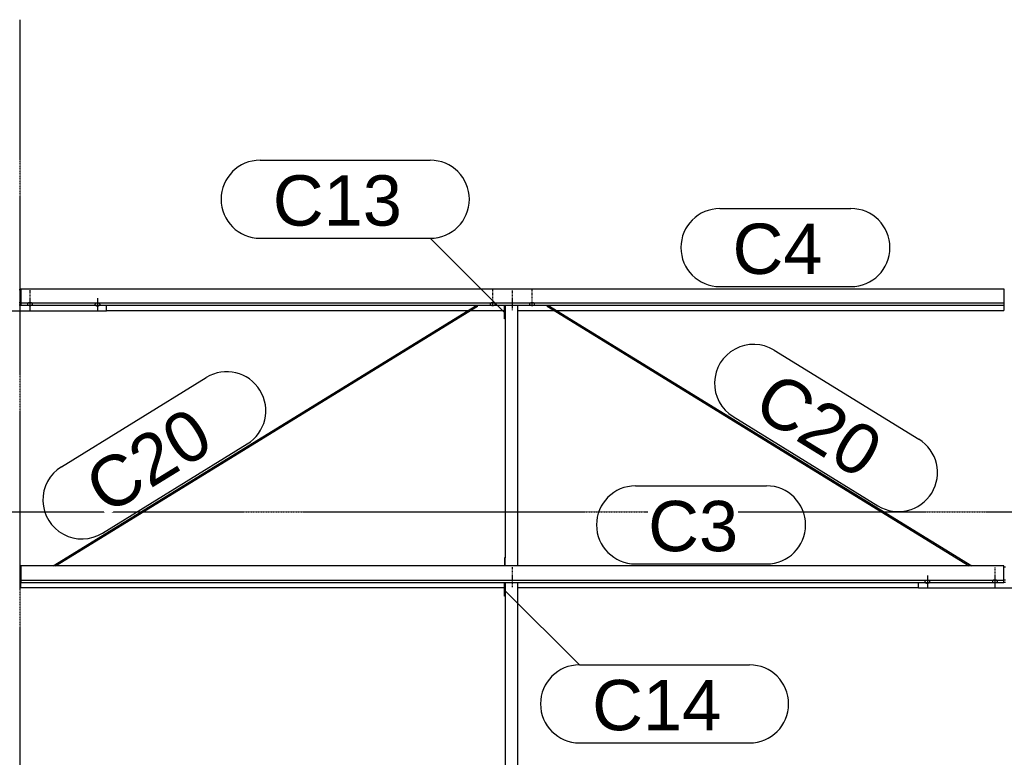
# Model space of a CAD drawing. Header units: millimetres. Extents: x -4888 to 73862, y -29046 to 15504.
# Tile 90 of 111: x 45498 to 48998, y 9716 to 12340. Entities that reach past the tile are written whole.
import ezdxf

# ---------------------------------------------------------------- set-up
doc = ezdxf.new("R2010")
doc.units = ezdxf.units.MM
doc.linetypes.add('DXK_LINE_DOT2', pattern=[3.9198, 1.9599, -1.9599])
doc.linetypes.add('DXK_LINE_DOT3', pattern=[5.9187, 2.979, -0.9799, 0.9799, -0.9799])
doc.styles.add('Arial', font='ARIAL.TTF', dxfattribs={"height": 0.2})

# ---------------------------------------------------------------- blocks, each defined once
blk = doc.blocks.new('Part-1953139-18731 - 1282')
at = {"color": 3, "linetype": 'Continuous'}
for p, q in [((47222, 10289.3), (47222, 10338.6)), ((47224, 10338.6), (47224, 9393.6)), ((47269, 9364), (47269, 10338.6)), ((47224, 10289.3), (47222, 10289.3)), ((47224, 9393.6), (47222, 9393.6)), ((47222, 9393.6), (47222, 9364)), ((47224, 9364), (47224, 9393.6))]:
    blk.add_line(p, q, dxfattribs=at)
blk = doc.blocks.new('GridLine-1953139-4961 - 1282')
at = {"color": 174, "linetype": 'DXK_LINE_DOT3'}
blk.add_line((-1750, 10590), (64750, 10590), dxfattribs=at)
blk = doc.blocks.new('Bolt-1953139-17781 - 1282')
at = {"color": 5, "linetype": 'Continuous'}
for p, q in [((48965, 10362), (48965, 10319.7)), ((48956.2, 10343.2), (48956, 10342.8)), ((48956, 10342.8), (48956, 10342.3)), ((48956, 10342.3), (48956, 10341.8)), ((48956, 10341.8), (48956.2, 10341.4)), ((48956.4, 10343.7), (48956.2, 10343.2)), ((48956.2, 10341.4), (48956.4, 10340.9)), ((48956.7, 10344.1), (48956.4, 10343.7)), ((48956.4, 10340.9), (48956.7, 10340.5)), ((48957.1, 10344.6), (48956.7, 10344.1)), ((48956.7, 10340.5), (48957.1, 10340)), ((48957.5, 10345), (48957.1, 10344.6)), ((48957.1, 10340), (48957.5, 10339.6)), ((48958, 10345.3), (48957.5, 10345)), ((48957.5, 10339.6), (48958, 10339.3)), ((48958.6, 10345.7), (48958, 10345.3)), ((48958, 10339.3), (48958.6, 10338.9)), ((48959.3, 10346), (48958.6, 10345.7)), ((48958.6, 10338.9), (48959.3, 10338.6)), ((48960, 10346.3), (48959.3, 10346)), ((48959.3, 10338.6), (48960, 10338.3)), ((48960.8, 10346.5), (48960, 10346.3)), ((48960, 10338.3), (48960.8, 10338.1)), ((48961.6, 10346.7), (48960.8, 10346.5)), ((48960.8, 10338.1), (48961.6, 10337.9)), ((48962.4, 10346.9), (48961.6, 10346.7)), ((48961.6, 10337.9), (48962.4, 10337.7)), ((48963.2, 10347), (48962.4, 10346.9)), ((48962.4, 10337.7), (48963.2, 10337.6)), ((48964.1, 10347.1), (48963.2, 10347)), ((48963.2, 10337.6), (48964.1, 10337.5)), ((48965, 10347.1), (48964.1, 10347.1)), ((48964.1, 10337.5), (48965, 10337.5)), ((48965.9, 10347.1), (48965, 10347.1)), ((48965, 10337.5), (48965.9, 10337.5)), ((48966.8, 10347), (48965.9, 10347.1)), ((48965.9, 10337.5), (48966.8, 10337.6)), ((48967.6, 10346.9), (48966.8, 10347)), ((48966.8, 10337.6), (48967.6, 10337.7)), ((48968.4, 10346.7), (48967.6, 10346.9)), ((48967.6, 10337.7), (48968.4, 10337.9)), ((48969.2, 10346.5), (48968.4, 10346.7)), ((48968.4, 10337.9), (48969.2, 10338.1)), ((48970, 10346.3), (48969.2, 10346.5)), ((48969.2, 10338.1), (48970, 10338.3)), ((48970.7, 10346), (48970, 10346.3)), ((48970, 10338.3), (48970.7, 10338.6)), ((48971.4, 10345.7), (48970.7, 10346)), ((48970.7, 10338.6), (48971.4, 10338.9)), ((48972, 10345.3), (48971.4, 10345.7)), ((48971.4, 10338.9), (48972, 10339.3)), ((48972.5, 10345), (48972, 10345.3)), ((48972, 10339.3), (48972.5, 10339.6)), ((48972.9, 10344.6), (48972.5, 10345)), ((48972.5, 10339.6), (48972.9, 10340)), ((48973.3, 10344.1), (48972.9, 10344.6)), ((48972.9, 10340), (48973.3, 10340.5)), ((48973.6, 10343.7), (48973.3, 10344.1)), ((48973.3, 10340.5), (48973.6, 10340.9)), ((48973.8, 10343.2), (48973.6, 10343.7)), ((48973.6, 10340.9), (48973.8, 10341.4)), ((48974, 10342.8), (48973.8, 10343.2)), ((48973.8, 10341.4), (48974, 10341.8)), ((48974, 10342.3), (48974, 10342.8)), ((48974, 10341.8), (48974, 10342.3))]:
    blk.add_line(p, q, dxfattribs=at)
blk = doc.blocks.new('Bolt-1953139-17575 - 1282')
at = {"color": 5, "linetype": 'Continuous'}
for p, q in [((45775, 11349.8), (45775, 11307.4)), ((45766.2, 11328.2), (45766, 11327.7)), ((45766, 11327.7), (45766, 11327.2)), ((45766, 11327.2), (45766, 11326.8)), ((45766, 11326.8), (45766.2, 11326.3)), ((45766.4, 11328.6), (45766.2, 11328.2)), ((45766.2, 11326.3), (45766.4, 11325.8)), ((45766.7, 11329.1), (45766.4, 11328.6)), ((45766.4, 11325.8), (45766.7, 11325.4)), ((45767.1, 11329.5), (45766.7, 11329.1)), ((45766.7, 11325.4), (45767.1, 11325)), ((45767.5, 11329.9), (45767.1, 11329.5)), ((45767.1, 11325), (45767.5, 11324.6)), ((45768, 11330.3), (45767.5, 11329.9)), ((45767.5, 11324.6), (45768, 11324.2)), ((45768.6, 11330.6), (45768, 11330.3)), ((45768, 11324.2), (45768.6, 11323.8)), ((45769.3, 11330.9), (45768.6, 11330.6)), ((45768.6, 11323.8), (45769.3, 11323.5)), ((45770, 11331.2), (45769.3, 11330.9)), ((45769.3, 11323.5), (45770, 11323.3)), ((45770.8, 11331.5), (45770, 11331.2)), ((45770, 11323.3), (45770.8, 11323)), ((45771.6, 11331.7), (45770.8, 11331.5)), ((45770.8, 11323), (45771.6, 11322.8)), ((45772.4, 11331.8), (45771.6, 11331.7)), ((45771.6, 11322.8), (45772.4, 11322.7)), ((45773.2, 11331.9), (45772.4, 11331.8)), ((45772.4, 11322.7), (45773.2, 11322.5)), ((45774.1, 11332), (45773.2, 11331.9)), ((45773.2, 11322.5), (45774.1, 11322.5)), ((45775, 11332), (45774.1, 11332)), ((45774.1, 11322.5), (45775, 11322.4)), ((45775.9, 11332), (45775, 11332)), ((45775, 11322.4), (45775.9, 11322.5)), ((45776.8, 11331.9), (45775.9, 11332)), ((45775.9, 11322.5), (45776.8, 11322.5)), ((45777.6, 11331.8), (45776.8, 11331.9)), ((45776.8, 11322.5), (45777.6, 11322.7)), ((45778.4, 11331.7), (45777.6, 11331.8)), ((45777.6, 11322.7), (45778.4, 11322.8)), ((45779.2, 11331.5), (45778.4, 11331.7)), ((45778.4, 11322.8), (45779.2, 11323)), ((45780, 11331.2), (45779.2, 11331.5)), ((45779.2, 11323), (45780, 11323.3)), ((45780.7, 11330.9), (45780, 11331.2)), ((45780, 11323.3), (45780.7, 11323.5)), ((45781.4, 11330.6), (45780.7, 11330.9)), ((45780.7, 11323.5), (45781.4, 11323.8)), ((45782, 11330.3), (45781.4, 11330.6)), ((45781.4, 11323.8), (45782, 11324.2)), ((45782.5, 11329.9), (45782, 11330.3)), ((45782, 11324.2), (45782.5, 11324.6)), ((45782.9, 11329.5), (45782.5, 11329.9)), ((45782.5, 11324.6), (45782.9, 11325)), ((45783.3, 11329.1), (45782.9, 11329.5)), ((45782.9, 11325), (45783.3, 11325.4)), ((45783.6, 11328.6), (45783.3, 11329.1)), ((45783.3, 11325.4), (45783.6, 11325.8)), ((45783.8, 11328.2), (45783.6, 11328.6)), ((45783.6, 11325.8), (45783.8, 11326.3)), ((45784, 11327.7), (45783.8, 11328.2)), ((45783.8, 11326.3), (45784, 11326.8)), ((45784, 11327.2), (45784, 11327.7)), ((45784, 11326.8), (45784, 11327.2))]:
    blk.add_line(p, q, dxfattribs=at)
blk = doc.blocks.new('Bolt-1953139-17572 - 1282')
at = {"color": 5, "linetype": 'DXK_LINE_DOT2'}
blk.add_line((45535, 11378.1), (45535, 11335.8), dxfattribs=at)
blk = doc.blocks.new('Bolt-1953139-18729 - 1282')
at = {"color": 5, "linetype": 'DXK_LINE_DOT2'}
blk.add_line((47250, 11337.1), (47250, 11379.4), dxfattribs=at)
blk = doc.blocks.new('Part-1953139-19148 - 1282')
at = {"color": 3, "linetype": 'Continuous'}
for p, q in [((47373.5, 11321.2), (47373.9, 11322.6)), ((47373.8, 11320.8), (47373.5, 11321.2)), ((47373.8, 11320.8), (48874, 10396.9)), ((47373.9, 11322.6), (47375, 11324.2)), ((47375, 11324.2), (47375.8, 11324.9)), ((47376.2, 11324.9), (48883.1, 10396.9))]:
    blk.add_line(p, q, dxfattribs=at)
blk = doc.blocks.new('GridLine-1953139-4954 - 1282')
at = {"color": 174, "linetype": 'DXK_LINE_DOT3'}
blk.add_line((45500, -1750), (45500, 12340), dxfattribs=at)
blk = doc.blocks.new('Part-1953139-17186 - 1282')
at = {"color": 3, "linetype": 'Continuous'}
for p, q in [((48997, 10396.9), (45503, 10396.9)), ((45503, 10396.9), (45503, 10338.6)), ((48997, 10338.6), (48997, 10396.9)), ((45503, 10346.1), (48997, 10346.1)), ((45503, 10338.6), (48997, 10338.6)), ((45503, 10319.9), (45503, 10338.6)), ((45503, 10319.9), (47222, 10319.9)), ((47269, 10319.9), (48693, 10319.9))]:
    blk.add_line(p, q, dxfattribs=at)
blk = doc.blocks.new('Part-1953139-17185 - 1282')
at = {"color": 3, "linetype": 'Continuous'}
for p, q in [((45503, 11383.2), (48997, 11383.2)), ((45503, 11383.2), (45503, 11324.9)), ((48997, 11383.2), (48997, 11324.9)), ((45503, 11332.4), (48997, 11332.4)), ((45503, 11324.9), (48997, 11324.9)), ((45807, 11306.2), (47093.5, 11306.2)), ((47102.6, 11306.2), (47222, 11306.2)), ((47269, 11306.2), (47397.4, 11306.2)), ((47406.5, 11306.2), (48997, 11306.2)), ((48997, 11324.9), (48997, 11306.2))]:
    blk.add_line(p, q, dxfattribs=at)
blk = doc.blocks.new('Part-1953139-17570 - 1282')
at = {"color": 3, "linetype": 'Continuous'}
for p, q in [((45497, 11380.7), (45503, 11380.7)), ((45193, 11303.8), (45193, 11324.9)), ((45497, 11334.2), (45503, 11334.2)), ((45497, 11325.7), (45503, 11325.7)), ((45807, 11303.8), (45807, 11324.9)), ((45807, 11303.8), (45193, 11303.8))]:
    blk.add_line(p, q, dxfattribs=at)
blk = doc.blocks.new('Bolt-1953139-18727 - 1282')
at = {"color": 5, "linetype": 'DXK_LINE_DOT2'}
blk.add_line((47250, 10351.6), (47250, 10394), dxfattribs=at)
blk = doc.blocks.new('Bolt-1953139-18728 - 1282')
at = {"color": 5, "linetype": 'DXK_LINE_DOT2'}
blk.add_line((47250, 10321.8), (47250, 10364.1), dxfattribs=at)
blk = doc.blocks.new('Bolt-1953139-17571 - 1282')
at = {"color": 5, "linetype": 'Continuous'}
for p, q in [((45535, 11348.3), (45535, 11306)), ((45526.2, 11329.5), (45526, 11329.1)), ((45526, 11329.1), (45526, 11328.6)), ((45526, 11328.6), (45526, 11328.1)), ((45526, 11328.1), (45526.2, 11327.7)), ((45526.4, 11330), (45526.2, 11329.5)), ((45526.2, 11327.7), (45526.4, 11327.2)), ((45526.7, 11330.4), (45526.4, 11330)), ((45526.4, 11327.2), (45526.7, 11326.8)), ((45527.1, 11330.8), (45526.7, 11330.4)), ((45526.7, 11326.8), (45527.1, 11326.3)), ((45527.5, 11331.2), (45527.1, 11330.8)), ((45527.1, 11326.3), (45527.5, 11325.9)), ((45528, 11331.6), (45527.5, 11331.2)), ((45527.5, 11325.9), (45528, 11325.5)), ((45528.6, 11332), (45528, 11331.6)), ((45528, 11325.5), (45528.6, 11325.2)), ((45529.3, 11332.3), (45528.6, 11332)), ((45528.6, 11325.2), (45529.3, 11324.9)), ((45530, 11332.6), (45529.3, 11332.3)), ((45529.3, 11324.9), (45530, 11324.6)), ((45530.8, 11332.8), (45530, 11332.6)), ((45530, 11324.6), (45530.8, 11324.4)), ((45531.6, 11333), (45530.8, 11332.8)), ((45530.8, 11324.4), (45531.6, 11324.2)), ((45532.4, 11333.2), (45531.6, 11333)), ((45531.6, 11324.2), (45532.4, 11324)), ((45533.2, 11333.3), (45532.4, 11333.2)), ((45532.4, 11324), (45533.2, 11323.9)), ((45534.1, 11333.4), (45533.2, 11333.3)), ((45533.2, 11323.9), (45534.1, 11323.8)), ((45535, 11333.4), (45534.1, 11333.4)), ((45534.1, 11323.8), (45535, 11323.8)), ((45535.9, 11333.4), (45535, 11333.4)), ((45535, 11323.8), (45535.9, 11323.8)), ((45536.8, 11333.3), (45535.9, 11333.4)), ((45535.9, 11323.8), (45536.8, 11323.9)), ((45537.6, 11333.2), (45536.8, 11333.3)), ((45536.8, 11323.9), (45537.6, 11324)), ((45538.4, 11333), (45537.6, 11333.2)), ((45537.6, 11324), (45538.4, 11324.2)), ((45539.2, 11332.8), (45538.4, 11333)), ((45538.4, 11324.2), (45539.2, 11324.4)), ((45540, 11332.6), (45539.2, 11332.8)), ((45539.2, 11324.4), (45540, 11324.6)), ((45540.7, 11332.3), (45540, 11332.6)), ((45540, 11324.6), (45540.7, 11324.9)), ((45541.4, 11332), (45540.7, 11332.3)), ((45540.7, 11324.9), (45541.4, 11325.2)), ((45542, 11331.6), (45541.4, 11332)), ((45541.4, 11325.2), (45542, 11325.5)), ((45542.5, 11331.2), (45542, 11331.6)), ((45542, 11325.5), (45542.5, 11325.9)), ((45542.9, 11330.8), (45542.5, 11331.2)), ((45542.5, 11325.9), (45542.9, 11326.3)), ((45543.3, 11330.4), (45542.9, 11330.8)), ((45542.9, 11326.3), (45543.3, 11326.8)), ((45543.6, 11330), (45543.3, 11330.4)), ((45543.3, 11326.8), (45543.6, 11327.2)), ((45543.8, 11329.5), (45543.6, 11330)), ((45543.6, 11327.2), (45543.8, 11327.7)), ((45544, 11329.1), (45543.8, 11329.5)), ((45543.8, 11327.7), (45544, 11328.1)), ((45544, 11328.6), (45544, 11329.1)), ((45544, 11328.1), (45544, 11328.6))]:
    blk.add_line(p, q, dxfattribs=at)
blk = doc.blocks.new('Part-1953139-19147 - 1282')
at = {"color": 3, "linetype": 'Continuous'}
for p, q in [((45616.9, 10396.9), (47123.8, 11324.9)), ((45626, 10396.9), (47126.2, 11320.8)), ((47124.2, 11324.9), (47125, 11324.2)), ((47125, 11324.2), (47126.1, 11322.6)), ((47126.1, 11322.6), (47126.5, 11321.2)), ((47126.5, 11321.2), (47126.2, 11320.8))]:
    blk.add_line(p, q, dxfattribs=at)
blk = doc.blocks.new('Bolt-1953139-18730 - 1282')
at = {"color": 5, "linetype": 'DXK_LINE_DOT2'}
blk.add_line((47250, 11307.3), (47250, 11349.6), dxfattribs=at)
blk = doc.blocks.new('Part-1953139-17780 - 1282')
at = {"color": 3, "linetype": 'Continuous'}
for p, q in [((48997, 10394.5), (49003, 10394.5)), ((48693, 10317.5), (48693, 10338.6)), ((48997, 10347.9), (49003, 10347.9)), ((48997, 10339.4), (49003, 10339.4)), ((49307, 10317.5), (49307, 10338.6)), ((49307, 10317.5), (48693, 10317.5))]:
    blk.add_line(p, q, dxfattribs=at)
blk = doc.blocks.new('Bolt-1953139-17782 - 1282')
at = {"color": 5, "linetype": 'DXK_LINE_DOT2'}
blk.add_line((48965, 10391.8), (48965, 10349.5), dxfattribs=at)
blk = doc.blocks.new('Bolt-1953139-17785 - 1282')
at = {"color": 5, "linetype": 'Continuous'}
for p, q in [((48725, 10363.5), (48725, 10321.1)), ((48716.2, 10341.9), (48716, 10341.4)), ((48716, 10341.4), (48716, 10340.9)), ((48716, 10340.9), (48716, 10340.5)), ((48716, 10340.5), (48716.2, 10340)), ((48716.4, 10342.3), (48716.2, 10341.9)), ((48716.2, 10340), (48716.4, 10339.6)), ((48716.7, 10342.8), (48716.4, 10342.3)), ((48716.4, 10339.6), (48716.7, 10339.1)), ((48717.1, 10343.2), (48716.7, 10342.8)), ((48716.7, 10339.1), (48717.1, 10338.7)), ((48717.5, 10343.6), (48717.1, 10343.2)), ((48717.1, 10338.7), (48717.5, 10338.3)), ((48718, 10344), (48717.5, 10343.6)), ((48717.5, 10338.3), (48718, 10337.9)), ((48718.6, 10344.3), (48718, 10344)), ((48718, 10337.9), (48718.6, 10337.6)), ((48719.3, 10344.7), (48718.6, 10344.3)), ((48718.6, 10337.6), (48719.3, 10337.2)), ((48720, 10344.9), (48719.3, 10344.7)), ((48719.3, 10337.2), (48720, 10337)), ((48720.8, 10345.2), (48720, 10344.9)), ((48720, 10337), (48720.8, 10336.7)), ((48721.6, 10345.4), (48720.8, 10345.2)), ((48720.8, 10336.7), (48721.6, 10336.5)), ((48722.4, 10345.5), (48721.6, 10345.4)), ((48721.6, 10336.5), (48722.4, 10336.4)), ((48723.2, 10345.6), (48722.4, 10345.5)), ((48722.4, 10336.4), (48723.2, 10336.3)), ((48724.1, 10345.7), (48723.2, 10345.6)), ((48723.2, 10336.3), (48724.1, 10336.2)), ((48725, 10345.7), (48724.1, 10345.7)), ((48724.1, 10336.2), (48725, 10336.2)), ((48725.9, 10345.7), (48725, 10345.7)), ((48725, 10336.2), (48725.9, 10336.2)), ((48726.8, 10345.6), (48725.9, 10345.7)), ((48725.9, 10336.2), (48726.8, 10336.3)), ((48727.6, 10345.5), (48726.8, 10345.6)), ((48726.8, 10336.3), (48727.6, 10336.4)), ((48728.4, 10345.4), (48727.6, 10345.5)), ((48727.6, 10336.4), (48728.4, 10336.5)), ((48729.2, 10345.2), (48728.4, 10345.4)), ((48728.4, 10336.5), (48729.2, 10336.7)), ((48730, 10344.9), (48729.2, 10345.2)), ((48729.2, 10336.7), (48730, 10337)), ((48730.7, 10344.7), (48730, 10344.9)), ((48730, 10337), (48730.7, 10337.2)), ((48731.4, 10344.3), (48730.7, 10344.7)), ((48730.7, 10337.2), (48731.4, 10337.6)), ((48732, 10344), (48731.4, 10344.3)), ((48731.4, 10337.6), (48732, 10337.9)), ((48732.5, 10343.6), (48732, 10344)), ((48732, 10337.9), (48732.5, 10338.3)), ((48732.9, 10343.2), (48732.5, 10343.6)), ((48732.5, 10338.3), (48732.9, 10338.7)), ((48733.3, 10342.8), (48732.9, 10343.2)), ((48732.9, 10338.7), (48733.3, 10339.1)), ((48733.6, 10342.3), (48733.3, 10342.8)), ((48733.3, 10339.1), (48733.6, 10339.6)), ((48733.8, 10341.9), (48733.6, 10342.3)), ((48733.6, 10339.6), (48733.8, 10340)), ((48734, 10341.4), (48733.8, 10341.9)), ((48733.8, 10340), (48734, 10340.5)), ((48734, 10340.9), (48734, 10341.4)), ((48734, 10340.5), (48734, 10340.9))]:
    blk.add_line(p, q, dxfattribs=at)
blk = doc.blocks.new('Bolt-1953139-19149 - 1282')
at = {"color": 5, "linetype": 'DXK_LINE_DOT2'}
blk.add_line((47180, 11337.9), (47180, 11380.2), dxfattribs=at)
blk = doc.blocks.new('Part-1953139-18726 - 1282')
at = {"color": 3, "linetype": 'Continuous'}
for p, q in [((47222, 11275.6), (47222, 11324.9)), ((47224, 11324.9), (47224, 10426.5)), ((47269, 10396.9), (47269, 11324.9)), ((47224, 11275.6), (47222, 11275.6)), ((47224, 10426.5), (47222, 10426.5)), ((47222, 10426.5), (47222, 10396.9)), ((47224, 10396.9), (47224, 10426.5))]:
    blk.add_line(p, q, dxfattribs=at)
blk = doc.blocks.new('Bolt-1953139-19152 - 1282')
at = {"color": 5, "linetype": 'Continuous'}
for p, q in [((47311.2, 11329.5), (47311, 11329.1)), ((47311, 11329.1), (47311, 11328.6)), ((47311, 11328.6), (47311, 11328.1)), ((47311, 11328.1), (47311.2, 11327.7)), ((47311.4, 11330), (47311.2, 11329.5)), ((47311.2, 11327.7), (47311.4, 11327.2)), ((47311.7, 11330.4), (47311.4, 11330)), ((47311.4, 11327.2), (47311.7, 11326.8)), ((47312.1, 11330.8), (47311.7, 11330.4)), ((47311.7, 11326.8), (47312.1, 11326.3)), ((47312.5, 11331.2), (47312.1, 11330.8)), ((47312.1, 11326.3), (47312.5, 11325.9)), ((47313, 11331.6), (47312.5, 11331.2)), ((47312.5, 11325.9), (47313, 11325.6)), ((47313.6, 11332), (47313, 11331.6)), ((47313, 11325.6), (47313.6, 11325.2)), ((47314.3, 11332.3), (47313.6, 11332)), ((47313.6, 11325.2), (47314.3, 11324.9)), ((47315, 11332.6), (47314.3, 11332.3)), ((47314.3, 11324.9), (47315, 11324.6)), ((47315.8, 11332.8), (47315, 11332.6)), ((47315, 11324.6), (47315.8, 11324.4)), ((47316.6, 11333), (47315.8, 11332.8)), ((47315.8, 11324.4), (47316.6, 11324.2)), ((47317.4, 11333.2), (47316.6, 11333)), ((47316.6, 11324.2), (47317.4, 11324)), ((47318.2, 11333.3), (47317.4, 11333.2)), ((47317.4, 11324), (47318.2, 11323.9)), ((47319.1, 11333.4), (47318.2, 11333.3)), ((47318.2, 11323.9), (47319.1, 11323.8)), ((47320, 11333.4), (47319.1, 11333.4)), ((47319.1, 11323.8), (47320, 11323.8)), ((47320.9, 11333.4), (47320, 11333.4)), ((47320, 11325.2), (47320, 11333.3)), ((47320, 11323.8), (47320.9, 11323.8)), ((47321.8, 11333.3), (47320.9, 11333.4)), ((47320.9, 11323.8), (47321.8, 11323.9)), ((47322.6, 11333.2), (47321.8, 11333.3)), ((47321.8, 11323.9), (47322.6, 11324)), ((47323.4, 11333), (47322.6, 11333.2)), ((47322.6, 11324), (47323.4, 11324.2)), ((47324.2, 11332.8), (47323.4, 11333)), ((47323.4, 11324.2), (47324.2, 11324.4)), ((47325, 11332.6), (47324.2, 11332.8)), ((47324.2, 11324.4), (47325, 11324.6)), ((47325.7, 11332.3), (47325, 11332.6)), ((47325, 11324.6), (47325.7, 11324.9)), ((47326.4, 11332), (47325.7, 11332.3)), ((47325.7, 11324.9), (47326.4, 11325.2)), ((47327, 11331.6), (47326.4, 11332)), ((47326.4, 11325.2), (47327, 11325.6)), ((47327.5, 11331.2), (47327, 11331.6)), ((47327, 11325.6), (47327.5, 11325.9)), ((47327.9, 11330.8), (47327.5, 11331.2)), ((47327.5, 11325.9), (47327.9, 11326.3)), ((47328.3, 11330.4), (47327.9, 11330.8)), ((47327.9, 11326.3), (47328.3, 11326.8)), ((47328.6, 11330), (47328.3, 11330.4)), ((47328.3, 11326.8), (47328.6, 11327.2)), ((47328.8, 11329.5), (47328.6, 11330)), ((47328.6, 11327.2), (47328.8, 11327.7)), ((47329, 11329.1), (47328.8, 11329.5)), ((47328.8, 11327.7), (47329, 11328.1)), ((47329, 11328.6), (47329, 11329.1)), ((47329, 11328.1), (47329, 11328.6))]:
    blk.add_line(p, q, dxfattribs=at)
blk = doc.blocks.new('Bolt-1953139-19150 - 1282')
at = {"color": 5, "linetype": 'Continuous'}
for p, q in [((47171.2, 11329.5), (47171, 11329.1)), ((47171, 11329.1), (47171, 11328.6)), ((47171, 11328.6), (47171, 11328.1)), ((47171, 11328.1), (47171.2, 11327.7)), ((47171.4, 11330), (47171.2, 11329.5)), ((47171.2, 11327.7), (47171.4, 11327.2)), ((47171.7, 11330.4), (47171.4, 11330)), ((47171.4, 11327.2), (47171.7, 11326.8)), ((47172.1, 11330.8), (47171.7, 11330.4)), ((47171.7, 11326.8), (47172.1, 11326.3)), ((47172.5, 11331.2), (47172.1, 11330.8)), ((47172.1, 11326.3), (47172.5, 11325.9)), ((47173, 11331.6), (47172.5, 11331.2)), ((47172.5, 11325.9), (47173, 11325.6)), ((47173.6, 11332), (47173, 11331.6)), ((47173, 11325.6), (47173.6, 11325.2)), ((47174.3, 11332.3), (47173.6, 11332)), ((47173.6, 11325.2), (47174.3, 11324.9)), ((47175, 11332.6), (47174.3, 11332.3)), ((47174.3, 11324.9), (47175, 11324.6)), ((47175.8, 11332.8), (47175, 11332.6)), ((47175, 11324.6), (47175.8, 11324.4)), ((47176.6, 11333), (47175.8, 11332.8)), ((47175.8, 11324.4), (47176.6, 11324.2)), ((47177.4, 11333.2), (47176.6, 11333)), ((47176.6, 11324.2), (47177.4, 11324)), ((47178.2, 11333.3), (47177.4, 11333.2)), ((47177.4, 11324), (47178.2, 11323.9)), ((47179.1, 11333.4), (47178.2, 11333.3)), ((47178.2, 11323.9), (47179.1, 11323.8)), ((47180, 11333.4), (47179.1, 11333.4)), ((47179.1, 11323.8), (47180, 11323.8)), ((47180.9, 11333.4), (47180, 11333.4)), ((47180, 11325.2), (47180, 11333.3)), ((47180, 11323.8), (47180.9, 11323.8)), ((47181.8, 11333.3), (47180.9, 11333.4)), ((47180.9, 11323.8), (47181.8, 11323.9)), ((47182.6, 11333.2), (47181.8, 11333.3)), ((47181.8, 11323.9), (47182.6, 11324)), ((47183.4, 11333), (47182.6, 11333.2)), ((47182.6, 11324), (47183.4, 11324.2)), ((47184.2, 11332.8), (47183.4, 11333)), ((47183.4, 11324.2), (47184.2, 11324.4)), ((47185, 11332.6), (47184.2, 11332.8)), ((47184.2, 11324.4), (47185, 11324.6)), ((47185.7, 11332.3), (47185, 11332.6)), ((47185, 11324.6), (47185.7, 11324.9)), ((47186.4, 11332), (47185.7, 11332.3)), ((47185.7, 11324.9), (47186.4, 11325.2)), ((47187, 11331.6), (47186.4, 11332)), ((47186.4, 11325.2), (47187, 11325.6)), ((47187.5, 11331.2), (47187, 11331.6)), ((47187, 11325.6), (47187.5, 11325.9)), ((47187.9, 11330.8), (47187.5, 11331.2)), ((47187.5, 11325.9), (47187.9, 11326.3)), ((47188.3, 11330.4), (47187.9, 11330.8)), ((47187.9, 11326.3), (47188.3, 11326.8)), ((47188.6, 11330), (47188.3, 11330.4)), ((47188.3, 11326.8), (47188.6, 11327.2)), ((47188.8, 11329.5), (47188.6, 11330)), ((47188.6, 11327.2), (47188.8, 11327.7)), ((47189, 11329.1), (47188.8, 11329.5)), ((47188.8, 11327.7), (47189, 11328.1)), ((47189, 11328.6), (47189, 11329.1)), ((47189, 11328.1), (47189, 11328.6))]:
    blk.add_line(p, q, dxfattribs=at)
blk = doc.blocks.new('Bolt-1953139-19151 - 1282')
at = {"color": 5, "linetype": 'DXK_LINE_DOT2'}
blk.add_line((47320, 11337.9), (47320, 11380.2), dxfattribs=at)
blk = doc.blocks.new('Mark-1953139-19871 - 1282')
at = {"color": 0}
blk.add_wipeout([(46197.6, 10816.2), (46099.2, 10975.8), (45708.8, 10735.4), (45807.2, 10575.7)], dxfattribs=at)
blk.add_wipeout([(46197.6, 10816.2), (46099.2, 10975.8), (45708.8, 10735.4), (45807.2, 10575.7)], dxfattribs=at)
at = {"color": 136, "linetype": 'Continuous'}
for p, q in [((45646.9, 10750.1), (46161.9, 11067.2)), ((45792.4, 10513.8), (46307.4, 10830.9))]:
    blk.add_line(p, q, dxfattribs=at)
for centre, start, end in [((46234.6, 10949.1), 301.6261, 121.6261), ((45719.7, 10632), 121.6261, 301.6261)]:
    blk.add_arc(centre, 138.7, start, end, dxfattribs=at)
at = {"color": 2, "style": 'Arial'}
blk.add_text('C20', height=179.08, rotation=31.6273, dxfattribs=at).set_placement((45807.2, 10575.7))
blk = doc.blocks.new('Mark-1953139-19724 - 1282')
at = {"color": 136, "linetype": 'Continuous'}
for p, q in [((46353.3, 11840), (46958.1, 11840)), ((46353.3, 11562.5), (46958.1, 11562.5)), ((47223.2, 11297.4), (46958.1, 11562.5))]:
    blk.add_line(p, q, dxfattribs=at)
for centre, start, end in [((46353.3, 11701.3), 90, 270), ((46958.1, 11701.3), 270, 90)]:
    blk.add_arc(centre, 138.8, start, end, dxfattribs=at)
at = {"color": 0}
blk.add_wipeout([(46856.8, 11607.5), (46856.8, 11795), (46398.3, 11795), (46398.3, 11607.5)], dxfattribs=at)
blk.add_wipeout([(46856.8, 11607.5), (46856.8, 11795), (46398.3, 11795), (46398.3, 11607.5)], dxfattribs=at)
at = {"color": 2, "style": 'Arial'}
blk.add_text('C13', height=179.08, dxfattribs=at).set_placement((46398.3, 11607.5))
blk = doc.blocks.new('Mark-1953139-19353 - 1282')
at = {"color": 136, "linetype": 'Continuous'}
for p, q in [((47987.5, 11668.2), (48453.2, 11668.2)), ((47987.5, 11390.7), (48453.2, 11390.7))]:
    blk.add_line(p, q, dxfattribs=at)
for centre, radius, start, end in [((47987.5, 11529.4), 138.7, 90, 270), ((48453.2, 11529.4), 138.8, 270, 90)]:
    blk.add_arc(centre, radius, start, end, dxfattribs=at)
at = {"color": 0}
blk.add_wipeout([(48352, 11435.7), (48352, 11623.2), (48032.5, 11623.2), (48032.5, 11435.7)], dxfattribs=at)
blk.add_wipeout([(48352, 11435.7), (48352, 11623.2), (48032.5, 11623.2), (48032.5, 11435.7)], dxfattribs=at)
at = {"color": 2, "style": 'Arial'}
blk.add_text('C4', height=179.08, dxfattribs=at).set_placement((48032.5, 11435.7))
blk = doc.blocks.new('Mark-1953139-19354 - 1282')
at = {"color": 136, "linetype": 'Continuous'}
for p, q in [((47687.5, 10681.9), (48153.2, 10681.9)), ((47687.5, 10404.4), (48153.2, 10404.4))]:
    blk.add_line(p, q, dxfattribs=at)
for centre, radius, start, end in [((47687.5, 10543.1), 138.7, 90, 270), ((48153.2, 10543.1), 138.8, 270, 90)]:
    blk.add_arc(centre, radius, start, end, dxfattribs=at)
at = {"color": 0}
blk.add_wipeout([(48052, 10449.4), (48052, 10636.9), (47732.5, 10636.9), (47732.5, 10449.4)], dxfattribs=at)
blk.add_wipeout([(48052, 10449.4), (48052, 10636.9), (47732.5, 10636.9), (47732.5, 10449.4)], dxfattribs=at)
at = {"color": 2, "style": 'Arial'}
blk.add_text('C3', height=179.08, dxfattribs=at).set_placement((47732.5, 10449.4))
blk = doc.blocks.new('Mark-1953139-19725 - 1282')
at = {"color": 136, "linetype": 'Continuous'}
for p, q in [((47223.2, 10310.3), (47488.4, 10045.2)), ((47488.4, 10045.2), (48093.2, 10045.2)), ((47488.4, 9767.7), (48093.2, 9767.7))]:
    blk.add_line(p, q, dxfattribs=at)
for centre, start, end in [((47488.4, 9906.4), 90, 270), ((48093.2, 9906.4), 270, 90)]:
    blk.add_arc(centre, 138.7, start, end, dxfattribs=at)
at = {"color": 0}
blk.add_wipeout([(47991.9, 9812.7), (47991.9, 10000.2), (47533.4, 10000.2), (47533.4, 9812.7)], dxfattribs=at)
blk.add_wipeout([(47991.9, 9812.7), (47991.9, 10000.2), (47533.4, 10000.2), (47533.4, 9812.7)], dxfattribs=at)
at = {"color": 2, "style": 'Arial'}
blk.add_text('C14', height=179.08, dxfattribs=at).set_placement((47533.4, 9812.7))
blk = doc.blocks.new('Mark-1953139-19872 - 1282')
at = {"color": 0}
blk.add_wipeout([(48486.8, 10702.6), (48585.1, 10862.3), (48194.7, 11102.7), (48096.4, 10943)], dxfattribs=at)
blk.add_wipeout([(48486.8, 10702.6), (48585.1, 10862.3), (48194.7, 11102.7), (48096.4, 10943)], dxfattribs=at)
at = {"color": 136, "linetype": 'Continuous'}
for p, q in [((48180, 11164.6), (48694.9, 10847.5)), ((48034.5, 10928.3), (48549.4, 10611.2))]:
    blk.add_line(p, q, dxfattribs=at)
for centre, start, end in [((48107.2, 11046.5), 58.374, 238.374), ((48622.2, 10729.3), 238.374, 58.374)]:
    blk.add_arc(centre, 138.8, start, end, dxfattribs=at)
at = {"color": 2, "style": 'Arial'}
blk.add_text('C20', height=179.08, rotation=-31.6273, dxfattribs=at).set_placement((48096.4, 10943))

msp = doc.modelspace()

# ---------------------------------------------------------------- block references
for name in ['GridLine-1953139-4954 - 1282', 'Part-1953139-17570 - 1282', 'Part-1953139-17185 - 1282', 'Bolt-1953139-17572 - 1282', 'Bolt-1953139-19149 - 1282', 'Bolt-1953139-18729 - 1282', 'Bolt-1953139-19151 - 1282', 'Bolt-1953139-17571 - 1282', 'Bolt-1953139-17575 - 1282', 'Bolt-1953139-18730 - 1282', 'Part-1953139-19147 - 1282', 'Bolt-1953139-19150 - 1282', 'Part-1953139-18726 - 1282', 'Bolt-1953139-19152 - 1282', 'Part-1953139-19148 - 1282', 'GridLine-1953139-4961 - 1282', 'Part-1953139-17186 - 1282', 'Bolt-1953139-18727 - 1282', 'Bolt-1953139-18728 - 1282', 'Part-1953139-17780 - 1282', 'Bolt-1953139-17785 - 1282', 'Bolt-1953139-17781 - 1282', 'Bolt-1953139-17782 - 1282', 'Part-1953139-18731 - 1282']:
    msp.add_blockref(name, (0, 0))

# ---------------------------------------------------------------- next in the draw order: block references
for name in ['Mark-1953139-19724 - 1282', 'Mark-1953139-19353 - 1282', 'Mark-1953139-19871 - 1282', 'Mark-1953139-19354 - 1282', 'Mark-1953139-19725 - 1282']:
    msp.add_blockref(name, (0, 0))

# ---------------------------------------------------------------- next in the draw order: block references
msp.add_blockref('Mark-1953139-19872 - 1282', (0, 0))

doc.saveas('drawing.dxf')
